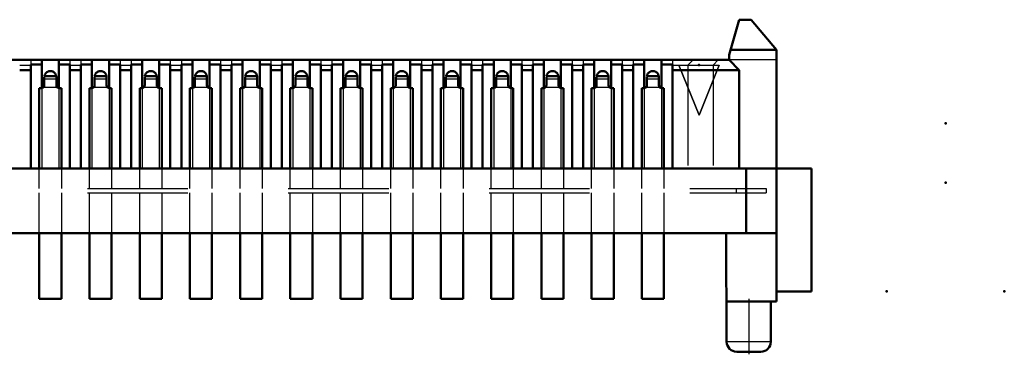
# Model space of a CAD drawing. Header units: inches. Extents: x -1.57 to 1.57, y -0.18 to 0.15.
# Tile 4 of 4: x 0.59 to 1.57, y -0.18 to 0.15. Entities that reach past the tile are written whole.
import ezdxf

# ---------------------------------------------------------------- set-up
doc = ezdxf.new("R2010")
doc.units = ezdxf.units.IN
doc.header["$MEASUREMENT"] = 0
doc.linetypes.add('Center', pattern=[1.5, 0.45, -0.5, 0.05, -0.5])
doc.linetypes.add('Dashed', pattern=[2, 1, -1])
for name, color, linetype, lineweight in [('AM_0', 7, 'Continuous', 50), ('AM_4', 3, 'Continuous', 25), ('AM_7', 7, 'Center', 25), ('AM_9', 6, 'Dashed', 25), ('ConnectionPoints', 7, 'Continuous', 50)]:
    doc.layers.add(name, color=color, linetype=linetype, lineweight=lineweight)

# ---------------------------------------------------------------- blocks, each defined once
blk = doc.blocks.new('1_SEAM_Triangle_0_in_SEAM_50_03_5_S_10_2_A_K_TR_0')
at = {"layer": 'AM_9', "ltscale": 0.00012839}
for p, q in [((1.271, 0.053), (1.251, 0.103)), ((1.291, 0.103), (1.271, 0.053)), ((1.285, 0.103), (1.291, 0.103))]:
    blk.add_line(p, q, dxfattribs=at)
blk = doc.blocks.new('3_SEAM_50_03_5_L_10_1_A_K_TR_conn_0_in_SEAM_50_03_5_S_10_2_A_K_TR_0')
at = {"layer": 'AM_0', "ltscale": 0.005948}
for p, q in [((0.619, 0.083), (0.619, 0.091)), ((0.63092, 0.092), (0.61908, 0.092)), ((0.631, 0.091), (0.63092, 0.092)), ((0.631, 0.091), (0.631, 0.083)), ((0.669, 0.083), (0.669, 0.091)), ((0.68092, 0.092), (0.66908, 0.092)), ((0.681, 0.091), (0.68092, 0.092)), ((0.681, 0.091), (0.681, 0.083)), ((0.719, 0.083), (0.719, 0.091)), ((0.73092, 0.092), (0.71908, 0.092)), ((0.731, 0.091), (0.73092, 0.092)), ((0.731, 0.091), (0.731, 0.083)), ((0.769, 0.083), (0.769, 0.091)), ((0.78092, 0.092), (0.76908, 0.092)), ((0.781, 0.091), (0.78092, 0.092)), ((0.781, 0.091), (0.781, 0.083)), ((0.819, 0.083), (0.819, 0.091)), ((0.83092, 0.092), (0.81908, 0.092)), ((0.831, 0.091), (0.83092, 0.092)), ((0.831, 0.091), (0.831, 0.083)), ((0.869, 0.083), (0.869, 0.091)), ((0.88092, 0.092), (0.86908, 0.092)), ((0.881, 0.091), (0.88092, 0.092)), ((0.881, 0.091), (0.881, 0.083)), ((0.919, 0.083), (0.919, 0.091)), ((0.93092, 0.092), (0.91908, 0.092)), ((0.931, 0.091), (0.93092, 0.092)), ((0.931, 0.091), (0.931, 0.083)), ((0.969, 0.083), (0.969, 0.091)), ((0.98092, 0.092), (0.96908, 0.092)), ((0.981, 0.091), (0.98092, 0.092)), ((0.981, 0.091), (0.981, 0.083)), ((1.019, 0.083), (1.019, 0.091)), ((1.03092, 0.092), (1.01908, 0.092)), ((1.031, 0.091), (1.03092, 0.092)), ((1.031, 0.091), (1.031, 0.083)), ((1.069, 0.083), (1.069, 0.091)), ((1.08092, 0.092), (1.06908, 0.092)), ((1.081, 0.091), (1.08092, 0.092)), ((1.081, 0.091), (1.081, 0.083)), ((1.119, 0.083), (1.119, 0.091)), ((1.13092, 0.092), (1.11908, 0.092)), ((1.131, 0.091), (1.13092, 0.092)), ((1.131, 0.091), (1.131, 0.083)), ((1.169, 0.083), (1.169, 0.091)), ((1.18092, 0.092), (1.16908, 0.092)), ((1.181, 0.091), (1.18092, 0.092)), ((1.181, 0.091), (1.181, 0.083)), ((1.219, 0.083), (1.219, 0.091)), ((1.23092, 0.092), (1.21908, 0.092)), ((1.231, 0.091), (1.23092, 0.092)), ((1.231, 0.091), (1.231, 0.083)), ((0.614, 0.08), (0.616, 0.08)), ((0.614, 0), (0.614, 0.08)), ((0.634, 0.08), (0.636, 0.08)), ((0.636, 0.08), (0.636, 0)), ((0.664, 0.08), (0.666, 0.08)), ((0.664, 0), (0.664, 0.08)), ((0.684, 0.08), (0.686, 0.08)), ((0.686, 0.08), (0.686, 0)), ((0.714, 0), (0.714, 0.08)), ((0.714, 0.08), (0.716, 0.08)), ((0.734, 0.08), (0.736, 0.08)), ((0.736, 0.08), (0.736, 0)), ((0.764, 0), (0.764, 0.08)), ((0.764, 0.08), (0.766, 0.08)), ((0.784, 0.08), (0.786, 0.08)), ((0.786, 0.08), (0.786, 0)), ((0.814, 0.08), (0.816, 0.08)), ((0.814, 0), (0.814, 0.08)), ((0.834, 0.08), (0.836, 0.08)), ((0.836, 0.08), (0.836, 0)), ((0.864, 0), (0.864, 0.08)), ((0.864, 0.08), (0.866, 0.08)), ((0.884, 0.08), (0.886, 0.08)), ((0.886, 0.08), (0.886, 0)), ((0.914, 0.08), (0.916, 0.08)), ((0.914, 0), (0.914, 0.08)), ((0.934, 0.08), (0.936, 0.08)), ((0.936, 0.08), (0.936, 0)), ((0.964, 0), (0.964, 0.08)), ((0.964, 0.08), (0.966, 0.08)), ((0.984, 0.08), (0.986, 0.08)), ((0.986, 0.08), (0.986, 0)), ((1.014, 0), (1.014, 0.08)), ((1.014, 0.08), (1.016, 0.08)), ((1.034, 0.08), (1.036, 0.08)), ((1.036, 0.08), (1.036, 0)), ((1.064, 0), (1.064, 0.08)), ((1.064, 0.08), (1.066, 0.08)), ((1.084, 0.08), (1.086, 0.08)), ((1.086, 0.08), (1.086, 0)), ((1.114, 0.08), (1.116, 0.08)), ((1.114, 0), (1.114, 0.08)), ((1.134, 0.08), (1.136, 0.08)), ((1.136, 0.08), (1.136, 0)), ((1.164, 0), (1.164, 0.08)), ((1.164, 0.08), (1.166, 0.08)), ((1.184, 0.08), (1.186, 0.08)), ((1.186, 0.08), (1.186, 0)), ((1.214, 0), (1.214, 0.08)), ((1.214, 0.08), (1.216, 0.08)), ((1.234, 0.08), (1.236, 0.08)), ((1.236, 0.08), (1.236, 0)), ((0.614, -0.1295), (0.614, -0.064)), ((0.636, -0.064), (0.636, -0.1295)), ((0.664, -0.1295), (0.664, -0.064)), ((0.686, -0.064), (0.686, -0.1295)), ((0.714, -0.1295), (0.714, -0.064)), ((0.736, -0.064), (0.736, -0.1295)), ((0.764, -0.1295), (0.764, -0.064)), ((0.786, -0.064), (0.786, -0.1295)), ((0.814, -0.1295), (0.814, -0.064)), ((0.836, -0.064), (0.836, -0.1295)), ((0.864, -0.1295), (0.864, -0.064)), ((0.886, -0.064), (0.886, -0.1295)), ((0.914, -0.1295), (0.914, -0.064)), ((0.936, -0.064), (0.936, -0.1295)), ((0.964, -0.1295), (0.964, -0.064)), ((0.986, -0.064), (0.986, -0.1295)), ((1.014, -0.1295), (1.014, -0.064)), ((1.036, -0.064), (1.036, -0.1295)), ((1.064, -0.1295), (1.064, -0.064)), ((1.086, -0.064), (1.086, -0.1295)), ((1.114, -0.1295), (1.114, -0.064)), ((1.136, -0.064), (1.136, -0.1295)), ((1.164, -0.1295), (1.164, -0.064)), ((1.186, -0.064), (1.186, -0.1295)), ((1.214, -0.1295), (1.214, -0.064)), ((1.236, -0.064), (1.236, -0.1295)), ((0.636, -0.1295), (0.614, -0.1295)), ((0.686, -0.1295), (0.664, -0.1295)), ((0.736, -0.1295), (0.714, -0.1295)), ((0.786, -0.1295), (0.764, -0.1295)), ((0.836, -0.1295), (0.814, -0.1295)), ((0.886, -0.1295), (0.864, -0.1295)), ((0.936, -0.1295), (0.914, -0.1295)), ((0.986, -0.1295), (0.964, -0.1295)), ((1.036, -0.1295), (1.014, -0.1295)), ((1.086, -0.1295), (1.064, -0.1295)), ((1.136, -0.1295), (1.114, -0.1295)), ((1.186, -0.1295), (1.164, -0.1295)), ((1.236, -0.1295), (1.214, -0.1295))]:
    blk.add_line(p, q, dxfattribs=at)
for points in [[(0.63092, 0.092), (0.63081, 0.09251), (0.63065, 0.09301), (0.63046, 0.0935), (0.63022, 0.09396), (0.62994, 0.09441), (0.62962, 0.09482), (0.62927, 0.09521), (0.62889, 0.09557), (0.62848, 0.09589), (0.62804, 0.09617), (0.62757, 0.09642), (0.62709, 0.09662), (0.62659, 0.09678), (0.62608, 0.0969), (0.62557, 0.09697), (0.62504, 0.097), (0.62452, 0.09698), (0.624, 0.09692), (0.62349, 0.09681), (0.62299, 0.09665), (0.6225, 0.09646), (0.62204, 0.09622), (0.62159, 0.09594), (0.62118, 0.09562), (0.62079, 0.09527), (0.62043, 0.09489), (0.62011, 0.09448), (0.61983, 0.09404), (0.61958, 0.09357), (0.61938, 0.09309), (0.61922, 0.09259), (0.6191, 0.09208), (0.61908, 0.092)], [(0.68092, 0.092), (0.68081, 0.09251), (0.68065, 0.09301), (0.68046, 0.0935), (0.68022, 0.09396), (0.67994, 0.09441), (0.67962, 0.09482), (0.67927, 0.09521), (0.67889, 0.09557), (0.67848, 0.09589), (0.67804, 0.09617), (0.67757, 0.09642), (0.67709, 0.09662), (0.67659, 0.09678), (0.67608, 0.0969), (0.67557, 0.09697), (0.67504, 0.097), (0.67452, 0.09698), (0.674, 0.09692), (0.67349, 0.09681), (0.67299, 0.09665), (0.6725, 0.09646), (0.67204, 0.09622), (0.67159, 0.09594), (0.67118, 0.09562), (0.67079, 0.09527), (0.67043, 0.09489), (0.67011, 0.09448), (0.66983, 0.09404), (0.66958, 0.09357), (0.66938, 0.09309), (0.66922, 0.09259), (0.6691, 0.09208), (0.66908, 0.092)], [(0.73092, 0.092), (0.73081, 0.09251), (0.73065, 0.09301), (0.73046, 0.0935), (0.73022, 0.09396), (0.72994, 0.09441), (0.72962, 0.09482), (0.72927, 0.09521), (0.72889, 0.09557), (0.72848, 0.09589), (0.72804, 0.09617), (0.72757, 0.09642), (0.72709, 0.09662), (0.72659, 0.09678), (0.72608, 0.0969), (0.72557, 0.09697), (0.72504, 0.097), (0.72452, 0.09698), (0.724, 0.09692), (0.72349, 0.09681), (0.72299, 0.09665), (0.7225, 0.09646), (0.72204, 0.09622), (0.72159, 0.09594), (0.72118, 0.09562), (0.72079, 0.09527), (0.72043, 0.09489), (0.72011, 0.09448), (0.71983, 0.09404), (0.71958, 0.09357), (0.71938, 0.09309), (0.71922, 0.09259), (0.7191, 0.09208), (0.71908, 0.092)], [(0.78092, 0.092), (0.78081, 0.09251), (0.78065, 0.09301), (0.78046, 0.0935), (0.78022, 0.09396), (0.77994, 0.09441), (0.77962, 0.09482), (0.77927, 0.09521), (0.77889, 0.09557), (0.77848, 0.09589), (0.77804, 0.09617), (0.77757, 0.09642), (0.77709, 0.09662), (0.77659, 0.09678), (0.77608, 0.0969), (0.77557, 0.09697), (0.77504, 0.097), (0.77452, 0.09698), (0.774, 0.09692), (0.77349, 0.09681), (0.77299, 0.09665), (0.7725, 0.09646), (0.77204, 0.09622), (0.77159, 0.09594), (0.77118, 0.09562), (0.77079, 0.09527), (0.77043, 0.09489), (0.77011, 0.09448), (0.76983, 0.09404), (0.76958, 0.09357), (0.76938, 0.09309), (0.76922, 0.09259), (0.7691, 0.09208), (0.76908, 0.092)], [(0.83092, 0.092), (0.83081, 0.09251), (0.83065, 0.09301), (0.83046, 0.0935), (0.83022, 0.09396), (0.82994, 0.09441), (0.82962, 0.09482), (0.82927, 0.09521), (0.82889, 0.09557), (0.82848, 0.09589), (0.82804, 0.09617), (0.82757, 0.09642), (0.82709, 0.09662), (0.82659, 0.09678), (0.82608, 0.0969), (0.82557, 0.09697), (0.82504, 0.097), (0.82452, 0.09698), (0.824, 0.09692), (0.82349, 0.09681), (0.82299, 0.09665), (0.8225, 0.09646), (0.82204, 0.09622), (0.82159, 0.09594), (0.82118, 0.09562), (0.82079, 0.09527), (0.82043, 0.09489), (0.82011, 0.09448), (0.81983, 0.09404), (0.81958, 0.09357), (0.81938, 0.09309), (0.81922, 0.09259), (0.8191, 0.09208), (0.81908, 0.092)], [(0.88092, 0.092), (0.88081, 0.09251), (0.88065, 0.09301), (0.88046, 0.0935), (0.88022, 0.09396), (0.87994, 0.09441), (0.87962, 0.09482), (0.87927, 0.09521), (0.87889, 0.09557), (0.87848, 0.09589), (0.87804, 0.09617), (0.87757, 0.09642), (0.87709, 0.09662), (0.87659, 0.09678), (0.87608, 0.0969), (0.87557, 0.09697), (0.87504, 0.097), (0.87452, 0.09698), (0.874, 0.09692), (0.87349, 0.09681), (0.87299, 0.09665), (0.8725, 0.09646), (0.87204, 0.09622), (0.87159, 0.09594), (0.87118, 0.09562), (0.87079, 0.09527), (0.87043, 0.09489), (0.87011, 0.09448), (0.86983, 0.09404), (0.86958, 0.09357), (0.86938, 0.09309), (0.86922, 0.09259), (0.8691, 0.09208), (0.86908, 0.092)], [(0.93092, 0.092), (0.93081, 0.09251), (0.93065, 0.09301), (0.93046, 0.0935), (0.93022, 0.09396), (0.92994, 0.09441), (0.92962, 0.09482), (0.92927, 0.09521), (0.92889, 0.09557), (0.92848, 0.09589), (0.92804, 0.09617), (0.92757, 0.09642), (0.92709, 0.09662), (0.92659, 0.09678), (0.92608, 0.0969), (0.92557, 0.09697), (0.92504, 0.097), (0.92452, 0.09698), (0.924, 0.09692), (0.92349, 0.09681), (0.92299, 0.09665), (0.9225, 0.09646), (0.92204, 0.09622), (0.92159, 0.09594), (0.92118, 0.09562), (0.92079, 0.09527), (0.92043, 0.09489), (0.92011, 0.09448), (0.91983, 0.09404), (0.91958, 0.09357), (0.91938, 0.09309), (0.91922, 0.09259), (0.9191, 0.09208), (0.91908, 0.092)], [(0.98092, 0.092), (0.98081, 0.09251), (0.98065, 0.09301), (0.98046, 0.0935), (0.98022, 0.09396), (0.97994, 0.09441), (0.97962, 0.09482), (0.97927, 0.09521), (0.97889, 0.09557), (0.97848, 0.09589), (0.97804, 0.09617), (0.97757, 0.09642), (0.97709, 0.09662), (0.97659, 0.09678), (0.97608, 0.0969), (0.97557, 0.09697), (0.97504, 0.097), (0.97452, 0.09698), (0.974, 0.09692), (0.97349, 0.09681), (0.97299, 0.09665), (0.9725, 0.09646), (0.97204, 0.09622), (0.97159, 0.09594), (0.97118, 0.09562), (0.97079, 0.09527), (0.97043, 0.09489), (0.97011, 0.09448), (0.96983, 0.09404), (0.96958, 0.09357), (0.96938, 0.09309), (0.96922, 0.09259), (0.9691, 0.09208), (0.96908, 0.092)], [(1.03092, 0.092), (1.03081, 0.09251), (1.03065, 0.09301), (1.03046, 0.0935), (1.03022, 0.09396), (1.02994, 0.09441), (1.02962, 0.09482), (1.02927, 0.09521), (1.02889, 0.09557), (1.02848, 0.09589), (1.02804, 0.09617), (1.02757, 0.09642), (1.02709, 0.09662), (1.02659, 0.09678), (1.02608, 0.0969), (1.02557, 0.09697), (1.02504, 0.097), (1.02452, 0.09698), (1.024, 0.09692), (1.02349, 0.09681), (1.02299, 0.09665), (1.0225, 0.09646), (1.02204, 0.09622), (1.02159, 0.09594), (1.02118, 0.09562), (1.02079, 0.09527), (1.02043, 0.09489), (1.02011, 0.09448), (1.01983, 0.09404), (1.01958, 0.09357), (1.01938, 0.09309), (1.01922, 0.09259), (1.0191, 0.09208), (1.01908, 0.092)], [(1.08092, 0.092), (1.08081, 0.09251), (1.08065, 0.09301), (1.08046, 0.0935), (1.08022, 0.09396), (1.07994, 0.09441), (1.07962, 0.09482), (1.07927, 0.09521), (1.07889, 0.09557), (1.07848, 0.09589), (1.07804, 0.09617), (1.07757, 0.09642), (1.07709, 0.09662), (1.07659, 0.09678), (1.07608, 0.0969), (1.07557, 0.09697), (1.07504, 0.097), (1.07452, 0.09698), (1.074, 0.09692), (1.07349, 0.09681), (1.07299, 0.09665), (1.0725, 0.09646), (1.07204, 0.09622), (1.07159, 0.09594), (1.07118, 0.09562), (1.07079, 0.09527), (1.07043, 0.09489), (1.07011, 0.09448), (1.06983, 0.09404), (1.06958, 0.09357), (1.06938, 0.09309), (1.06922, 0.09259), (1.0691, 0.09208), (1.06908, 0.092)], [(1.13092, 0.092), (1.13081, 0.09251), (1.13065, 0.09301), (1.13046, 0.0935), (1.13022, 0.09396), (1.12994, 0.09441), (1.12962, 0.09482), (1.12927, 0.09521), (1.12889, 0.09557), (1.12848, 0.09589), (1.12804, 0.09617), (1.12757, 0.09642), (1.12709, 0.09662), (1.12659, 0.09678), (1.12608, 0.0969), (1.12557, 0.09697), (1.12504, 0.097), (1.12452, 0.09698), (1.124, 0.09692), (1.12349, 0.09681), (1.12299, 0.09665), (1.1225, 0.09646), (1.12204, 0.09622), (1.12159, 0.09594), (1.12118, 0.09562), (1.12079, 0.09527), (1.12043, 0.09489), (1.12011, 0.09448), (1.11983, 0.09404), (1.11958, 0.09357), (1.11938, 0.09309), (1.11922, 0.09259), (1.1191, 0.09208), (1.11908, 0.092)], [(1.18092, 0.092), (1.18081, 0.09251), (1.18065, 0.09301), (1.18046, 0.0935), (1.18022, 0.09396), (1.17994, 0.09441), (1.17962, 0.09482), (1.17927, 0.09521), (1.17889, 0.09557), (1.17848, 0.09589), (1.17804, 0.09617), (1.17757, 0.09642), (1.17709, 0.09662), (1.17659, 0.09678), (1.17608, 0.0969), (1.17557, 0.09697), (1.17504, 0.097), (1.17452, 0.09698), (1.174, 0.09692), (1.17349, 0.09681), (1.17299, 0.09665), (1.1725, 0.09646), (1.17204, 0.09622), (1.17159, 0.09594), (1.17118, 0.09562), (1.17079, 0.09527), (1.17043, 0.09489), (1.17011, 0.09448), (1.16983, 0.09404), (1.16958, 0.09357), (1.16938, 0.09309), (1.16922, 0.09259), (1.1691, 0.09208), (1.16908, 0.092)], [(1.23092, 0.092), (1.23081, 0.09251), (1.23065, 0.09301), (1.23046, 0.0935), (1.23022, 0.09396), (1.22994, 0.09441), (1.22962, 0.09482), (1.22927, 0.09521), (1.22889, 0.09557), (1.22848, 0.09589), (1.22804, 0.09617), (1.22757, 0.09642), (1.22709, 0.09662), (1.22659, 0.09678), (1.22608, 0.0969), (1.22557, 0.09697), (1.22504, 0.097), (1.22452, 0.09698), (1.224, 0.09692), (1.22349, 0.09681), (1.22299, 0.09665), (1.2225, 0.09646), (1.22204, 0.09622), (1.22159, 0.09594), (1.22118, 0.09562), (1.22079, 0.09527), (1.22043, 0.09489), (1.22011, 0.09448), (1.21983, 0.09404), (1.21958, 0.09357), (1.21938, 0.09309), (1.21922, 0.09259), (1.2191, 0.09208), (1.21908, 0.092)], [(0.61789, 0.08067), (0.61855, 0.08142), (0.61893, 0.08235), (0.619, 0.083)], [(0.631, 0.083), (0.63117, 0.08202), (0.63165, 0.08114), (0.63211, 0.08067)], [(0.66789, 0.08067), (0.66855, 0.08142), (0.66893, 0.08235), (0.669, 0.083)], [(0.681, 0.083), (0.68117, 0.08202), (0.68165, 0.08114), (0.68211, 0.08067)], [(0.71789, 0.08067), (0.71855, 0.08142), (0.71893, 0.08235), (0.719, 0.083)], [(0.731, 0.083), (0.73117, 0.08202), (0.73165, 0.08114), (0.73211, 0.08067)], [(0.76789, 0.08067), (0.76855, 0.08142), (0.76893, 0.08235), (0.769, 0.083)], [(0.781, 0.083), (0.78117, 0.08202), (0.78165, 0.08114), (0.78211, 0.08067)], [(0.81789, 0.08067), (0.81855, 0.08142), (0.81893, 0.08235), (0.819, 0.083)], [(0.831, 0.083), (0.83117, 0.08202), (0.83165, 0.08114), (0.83211, 0.08067)], [(0.86789, 0.08067), (0.86855, 0.08142), (0.86893, 0.08235), (0.869, 0.083)], [(0.881, 0.083), (0.88117, 0.08202), (0.88165, 0.08114), (0.88211, 0.08067)], [(0.91789, 0.08067), (0.91855, 0.08142), (0.91893, 0.08235), (0.919, 0.083)], [(0.931, 0.083), (0.93117, 0.08202), (0.93165, 0.08114), (0.93211, 0.08067)], [(0.96789, 0.08067), (0.96855, 0.08142), (0.96893, 0.08235), (0.969, 0.083)], [(0.981, 0.083), (0.98117, 0.08202), (0.98165, 0.08114), (0.98211, 0.08067)], [(1.01789, 0.08067), (1.01855, 0.08142), (1.01893, 0.08235), (1.019, 0.083)], [(1.031, 0.083), (1.03117, 0.08202), (1.03165, 0.08114), (1.03211, 0.08067)], [(1.06789, 0.08067), (1.06855, 0.08142), (1.06893, 0.08235), (1.069, 0.083)], [(1.081, 0.083), (1.08117, 0.08202), (1.08165, 0.08114), (1.08211, 0.08067)], [(1.11789, 0.08067), (1.11855, 0.08142), (1.11893, 0.08235), (1.119, 0.083)], [(1.131, 0.083), (1.13117, 0.08202), (1.13165, 0.08114), (1.13211, 0.08067)], [(1.16789, 0.08067), (1.16855, 0.08142), (1.16893, 0.08235), (1.169, 0.083)], [(1.181, 0.083), (1.18117, 0.08202), (1.18165, 0.08114), (1.18211, 0.08067)], [(1.21789, 0.08067), (1.21855, 0.08142), (1.21893, 0.08235), (1.219, 0.083)], [(1.231, 0.083), (1.23117, 0.08202), (1.23165, 0.08114), (1.23211, 0.08067)]]:
    blk.add_lwpolyline(points, dxfattribs=at)
for centre, start, end in [((0.616, 0.083), 270, 309.06893), ((0.634, 0.083), 230.93107, 270), ((0.666, 0.083), 270, 309.06893), ((0.684, 0.083), 230.93107, 270), ((0.716, 0.083), 270, 309.06893), ((0.734, 0.083), 230.93107, 270), ((0.766, 0.083), 270, 309.06893), ((0.784, 0.083), 230.93107, 270), ((0.816, 0.083), 270, 309.06893), ((0.834, 0.083), 230.93107, 270), ((0.866, 0.083), 270, 309.06893), ((0.884, 0.083), 230.93107, 270), ((0.916, 0.083), 270, 309.06893), ((0.934, 0.083), 230.93107, 270), ((0.966, 0.083), 270, 309.06893), ((0.984, 0.083), 230.93107, 270), ((1.016, 0.083), 270, 309.06893), ((1.034, 0.083), 230.93107, 270), ((1.066, 0.083), 270, 309.06893), ((1.084, 0.083), 230.93107, 270), ((1.116, 0.083), 270, 309.06893), ((1.134, 0.083), 230.93107, 270), ((1.166, 0.083), 270, 309.06893), ((1.184, 0.083), 230.93107, 270), ((1.216, 0.083), 270, 309.06893), ((1.234, 0.083), 230.93107, 270)]:
    blk.add_arc(centre, 0.003, start, end, dxfattribs=at)
at = {"layer": 'AM_4', "ltscale": 0.005948}
for p, q in [((0.63211, 0.08067), (0.61789, 0.08067)), ((0.68211, 0.08067), (0.66789, 0.08067)), ((0.73211, 0.08067), (0.71789, 0.08067)), ((0.78211, 0.08067), (0.76789, 0.08067)), ((0.83211, 0.08067), (0.81789, 0.08067)), ((0.88211, 0.08067), (0.86789, 0.08067)), ((0.93211, 0.08067), (0.91789, 0.08067)), ((0.98211, 0.08067), (0.96789, 0.08067)), ((1.03211, 0.08067), (1.01789, 0.08067)), ((1.08211, 0.08067), (1.06789, 0.08067)), ((1.13211, 0.08067), (1.11789, 0.08067)), ((1.18211, 0.08067), (1.16789, 0.08067)), ((1.23211, 0.08067), (1.21789, 0.08067))]:
    blk.add_line(p, q, dxfattribs=at)
at = {"layer": 'AM_9', "ltscale": 0.005948}
for p, q in [((0.631, 0.08903), (0.619, 0.08903)), ((0.681, 0.08903), (0.669, 0.08903)), ((0.731, 0.08903), (0.719, 0.08903)), ((0.781, 0.08903), (0.769, 0.08903)), ((0.831, 0.08903), (0.819, 0.08903)), ((0.881, 0.08903), (0.869, 0.08903)), ((0.931, 0.08903), (0.919, 0.08903)), ((0.981, 0.08903), (0.969, 0.08903)), ((1.031, 0.08903), (1.019, 0.08903)), ((1.081, 0.08903), (1.069, 0.08903)), ((1.131, 0.08903), (1.119, 0.08903)), ((1.181, 0.08903), (1.169, 0.08903)), ((1.231, 0.08903), (1.219, 0.08903)), ((0.63228, 0.08054), (0.61772, 0.08054)), ((0.68228, 0.08054), (0.66772, 0.08054)), ((0.73228, 0.08054), (0.71772, 0.08054)), ((0.78228, 0.08054), (0.76772, 0.08054)), ((0.83228, 0.08054), (0.81772, 0.08054)), ((0.88228, 0.08054), (0.86772, 0.08054)), ((0.93228, 0.08054), (0.91772, 0.08054)), ((0.98228, 0.08054), (0.96772, 0.08054)), ((1.03228, 0.08054), (1.01772, 0.08054)), ((1.08228, 0.08054), (1.06772, 0.08054)), ((1.13228, 0.08054), (1.11772, 0.08054)), ((1.18228, 0.08054), (1.16772, 0.08054)), ((1.23228, 0.08054), (1.21772, 0.08054)), ((0.614, -0.0198), (0.614, 0)), ((0.636, 0), (0.636, -0.0198)), ((0.664, -0.0198), (0.664, 0)), ((0.686, 0), (0.686, -0.0198)), ((0.714, -0.0198), (0.714, 0)), ((0.736, 0), (0.736, -0.0198)), ((0.764, -0.0198), (0.764, 0)), ((0.786, 0), (0.786, -0.0198)), ((0.814, -0.0198), (0.814, 0)), ((0.836, 0), (0.836, -0.0198)), ((0.864, -0.0198), (0.864, 0)), ((0.886, 0), (0.886, -0.0198)), ((0.914, -0.0198), (0.914, 0)), ((0.936, 0), (0.936, -0.0198)), ((0.964, -0.0198), (0.964, 0)), ((0.986, 0), (0.986, -0.0198)), ((1.014, -0.0198), (1.014, 0)), ((1.036, 0), (1.036, -0.0198)), ((1.064, -0.0198), (1.064, 0)), ((1.086, 0), (1.086, -0.0198)), ((1.114, -0.0198), (1.114, 0)), ((1.136, 0), (1.136, -0.0198)), ((1.164, -0.0198), (1.164, 0)), ((1.186, 0), (1.186, -0.0198)), ((1.214, -0.0198), (1.214, 0)), ((1.236, 0), (1.236, -0.0198)), ((-1.338, -0.0198), (1.338, -0.0198)), ((-1.338, -0.0242), (1.338, -0.0242)), ((0.614, -0.064), (0.614, -0.0242)), ((0.636, -0.0242), (0.636, -0.064)), ((0.664, -0.064), (0.664, -0.0242)), ((0.686, -0.0242), (0.686, -0.064)), ((0.714, -0.064), (0.714, -0.0242)), ((0.736, -0.0242), (0.736, -0.064)), ((0.764, -0.064), (0.764, -0.0242)), ((0.786, -0.0242), (0.786, -0.064)), ((0.814, -0.064), (0.814, -0.0242)), ((0.836, -0.0242), (0.836, -0.064)), ((0.864, -0.064), (0.864, -0.0242)), ((0.886, -0.0242), (0.886, -0.064)), ((0.914, -0.064), (0.914, -0.0242)), ((0.936, -0.0242), (0.936, -0.064)), ((0.964, -0.064), (0.964, -0.0242)), ((0.986, -0.0242), (0.986, -0.064)), ((1.014, -0.064), (1.014, -0.0242)), ((1.036, -0.0242), (1.036, -0.064)), ((1.064, -0.064), (1.064, -0.0242)), ((1.086, -0.0242), (1.086, -0.064)), ((1.114, -0.064), (1.114, -0.0242)), ((1.136, -0.0242), (1.136, -0.064)), ((1.164, -0.064), (1.164, -0.0242)), ((1.186, -0.0242), (1.186, -0.064)), ((1.214, -0.064), (1.214, -0.0242)), ((1.236, -0.0242), (1.236, -0.064)), ((1.308, -0.0198), (1.308, -0.0242)), ((1.338, -0.0198), (1.338, -0.0242))]:
    blk.add_line(p, q, dxfattribs=at)
for points in [[(0.61908, 0.092), (0.61902, 0.09148), (0.619, 0.091)], [(0.631, 0.091), (0.63098, 0.09152), (0.63092, 0.092)], [(0.66908, 0.092), (0.66902, 0.09148), (0.669, 0.091)], [(0.681, 0.091), (0.68098, 0.09152), (0.68092, 0.092)], [(0.71908, 0.092), (0.71902, 0.09148), (0.719, 0.091)], [(0.731, 0.091), (0.73098, 0.09152), (0.73092, 0.092)], [(0.76908, 0.092), (0.76902, 0.09148), (0.769, 0.091)], [(0.781, 0.091), (0.78098, 0.09152), (0.78092, 0.092)], [(0.81908, 0.092), (0.81902, 0.09148), (0.819, 0.091)], [(0.831, 0.091), (0.83098, 0.09152), (0.83092, 0.092)], [(0.86908, 0.092), (0.86902, 0.09148), (0.869, 0.091)], [(0.881, 0.091), (0.88098, 0.09152), (0.88092, 0.092)], [(0.91908, 0.092), (0.91902, 0.09148), (0.919, 0.091)], [(0.931, 0.091), (0.93098, 0.09152), (0.93092, 0.092)], [(0.96908, 0.092), (0.96902, 0.09148), (0.969, 0.091)], [(0.981, 0.091), (0.98098, 0.09152), (0.98092, 0.092)], [(1.01908, 0.092), (1.01902, 0.09148), (1.019, 0.091)], [(1.031, 0.091), (1.03098, 0.09152), (1.03092, 0.092)], [(1.06908, 0.092), (1.06902, 0.09148), (1.069, 0.091)], [(1.081, 0.091), (1.08098, 0.09152), (1.08092, 0.092)], [(1.11908, 0.092), (1.11902, 0.09148), (1.119, 0.091)], [(1.131, 0.091), (1.13098, 0.09152), (1.13092, 0.092)], [(1.16908, 0.092), (1.16902, 0.09148), (1.169, 0.091)], [(1.181, 0.091), (1.18098, 0.09152), (1.18092, 0.092)], [(1.21908, 0.092), (1.21902, 0.09148), (1.219, 0.091)], [(1.231, 0.091), (1.23098, 0.09152), (1.23092, 0.092)]]:
    blk.add_lwpolyline(points, dxfattribs=at)
blk = doc.blocks.new('4_SEAM_50_03_5_L_10_1_A_K_TR_body_0_in_SEAM_50_03_5_S_10_2_A_K_TR_0')
at = {"layer": 'AM_0', "ltscale": 0.006108}
for p, q in [((1.311, 0.148), (1.301, 0.113)), ((1.323, 0.148), (1.311, 0.148)), ((1.348, 0.118), (1.323, 0.148)), ((1.348, 0.118), (1.30243, 0.118)), ((1.348, -0.132), (1.348, 0.118)), ((-1.301, 0.108), (1.301, 0.108)), ((0.6165, 0.108), (0.6165, 0.08004)), ((0.6335, 0.108), (0.6335, 0.08004)), ((0.6665, 0.108), (0.6665, 0.08004)), ((0.6835, 0.108), (0.6835, 0.08004)), ((0.7165, 0.108), (0.7165, 0.08004)), ((0.7335, 0.108), (0.7335, 0.08004)), ((0.7665, 0.108), (0.7665, 0.08004)), ((0.7835, 0.108), (0.7835, 0.08004)), ((0.8165, 0.108), (0.8165, 0.08004)), ((0.8335, 0.108), (0.8335, 0.08004)), ((0.8665, 0.108), (0.8665, 0.08004)), ((0.8835, 0.108), (0.8835, 0.08004)), ((0.9165, 0.108), (0.9165, 0.08004)), ((0.9335, 0.108), (0.9335, 0.08004)), ((0.9665, 0.108), (0.9665, 0.08004)), ((0.9835, 0.108), (0.9835, 0.08004)), ((1.0165, 0.108), (1.0165, 0.08004)), ((1.0335, 0.108), (1.0335, 0.08004)), ((1.0665, 0.108), (1.0665, 0.08004)), ((1.0835, 0.108), (1.0835, 0.08004)), ((1.1165, 0.108), (1.1165, 0.08004)), ((1.1335, 0.108), (1.1335, 0.08004)), ((1.1665, 0.108), (1.1665, 0.08004)), ((1.1835, 0.108), (1.1835, 0.08004)), ((1.2165, 0.108), (1.2165, 0.08004)), ((1.2335, 0.108), (1.2335, 0.08004)), ((1.301, 0.113), (1.301, 0.108)), ((1.301, 0.108), (1.311, 0.098)), ((0.6055, 0), (0.6055, 0.10355)), ((0.6055, 0.10355), (0.6165, 0.10355)), ((0.6335, 0.10355), (0.6445, 0.10355)), ((0.6445, 0.10355), (0.6445, 0)), ((0.6555, 0), (0.6555, 0.10355)), ((0.6555, 0.10355), (0.6665, 0.10355)), ((0.6835, 0.10355), (0.6945, 0.10355)), ((0.6945, 0.10355), (0.6945, 0)), ((0.7055, 0), (0.7055, 0.10355)), ((0.7055, 0.10355), (0.7165, 0.10355)), ((0.7335, 0.10355), (0.7445, 0.10355)), ((0.7445, 0.10355), (0.7445, 0)), ((0.7555, 0), (0.7555, 0.10355)), ((0.7555, 0.10355), (0.7665, 0.10355)), ((0.7835, 0.10355), (0.7945, 0.10355)), ((0.7945, 0.10355), (0.7945, 0)), ((0.8055, 0), (0.8055, 0.10355)), ((0.8055, 0.10355), (0.8165, 0.10355)), ((0.8335, 0.10355), (0.8445, 0.10355)), ((0.8445, 0.10355), (0.8445, 0)), ((0.8555, 0), (0.8555, 0.10355)), ((0.8555, 0.10355), (0.8665, 0.10355)), ((0.8835, 0.10355), (0.8945, 0.10355)), ((0.8945, 0.10355), (0.8945, 0)), ((0.9055, 0), (0.9055, 0.10355)), ((0.9055, 0.10355), (0.9165, 0.10355)), ((0.9335, 0.10355), (0.9445, 0.10355)), ((0.9445, 0.10355), (0.9445, 0)), ((0.9555, 0.10355), (0.9665, 0.10355)), ((0.9555, 0), (0.9555, 0.10355)), ((0.9835, 0.10355), (0.9945, 0.10355)), ((0.9945, 0.10355), (0.9945, 0)), ((1.0055, 0), (1.0055, 0.10355)), ((1.0055, 0.10355), (1.0165, 0.10355)), ((1.0335, 0.10355), (1.0445, 0.10355)), ((1.0445, 0.10355), (1.0445, 0)), ((1.0555, 0), (1.0555, 0.10355)), ((1.0555, 0.10355), (1.0665, 0.10355)), ((1.0835, 0.10355), (1.0945, 0.10355)), ((1.0945, 0.10355), (1.0945, 0)), ((1.1055, 0), (1.1055, 0.10355)), ((1.1055, 0.10355), (1.1165, 0.10355)), ((1.1335, 0.10355), (1.1445, 0.10355)), ((1.1445, 0.10355), (1.1445, 0)), ((1.1555, 0), (1.1555, 0.10355)), ((1.1555, 0.10355), (1.1665, 0.10355)), ((1.1835, 0.10355), (1.1945, 0.10355)), ((1.1945, 0.10355), (1.1945, 0)), ((1.2055, 0), (1.2055, 0.10355)), ((1.2055, 0.10355), (1.2165, 0.10355)), ((1.2335, 0.10355), (1.2445, 0.10355)), ((1.2445, 0.10355), (1.2445, 0)), ((0.5945, 0.098), (0.6055, 0.098)), ((0.6445, 0.098), (0.6555, 0.098)), ((0.6945, 0.098), (0.7055, 0.098)), ((0.7445, 0.098), (0.7555, 0.098)), ((0.7945, 0.098), (0.8055, 0.098)), ((0.8445, 0.098), (0.8555, 0.098)), ((0.8945, 0.098), (0.9055, 0.098)), ((0.9445, 0.098), (0.9555, 0.098)), ((0.9945, 0.098), (1.0055, 0.098)), ((1.0445, 0.098), (1.0555, 0.098)), ((1.0945, 0.098), (1.1055, 0.098)), ((1.1445, 0.098), (1.1555, 0.098)), ((1.1945, 0.098), (1.2055, 0.098)), ((1.2445, 0.098), (1.311, 0.098)), ((1.311, 0.098), (1.311, 0)), ((-1.348, 0), (1.383, 0)), ((1.318, -0.064), (1.318, 0)), ((1.383, -0.122), (1.383, 0)), ((-1.348, -0.064), (1.348, -0.064)), ((1.298, -0.064), (1.2985, -0.172)), ((1.348, -0.122), (1.383, -0.122)), ((1.298, -0.132), (1.348, -0.132)), ((1.3425, -0.172), (1.3425, -0.132)), ((1.3325, -0.182), (1.3085, -0.182))]:
    blk.add_line(p, q, dxfattribs=at)
for centre, start, end in [((1.3085, -0.172), 180, 270), ((1.3325, -0.172), 270, 0)]:
    blk.add_arc(centre, 0.01, start, end, dxfattribs=at)
at = {"layer": 'AM_4', "ltscale": 0.006108}
blk.add_line((1.3425, -0.172), (1.2985, -0.172), dxfattribs=at)
at = {"layer": 'AM_7', "ltscale": 0.006108}
blk.add_line((1.3205, -0.1295), (1.3205, -0.1845), dxfattribs=at)
at = {"layer": 'AM_9', "ltscale": 0.006108}
for p, q in [((0.6055, 0.108), (0.6055, 0.10355)), ((0.6445, 0.108), (0.6445, 0.10355)), ((0.6555, 0.108), (0.6555, 0.10355)), ((0.6945, 0.108), (0.6945, 0.10355)), ((0.7055, 0.108), (0.7055, 0.10355)), ((0.7445, 0.108), (0.7445, 0.10355)), ((0.7555, 0.108), (0.7555, 0.10355)), ((0.7945, 0.108), (0.7945, 0.10355)), ((0.8055, 0.108), (0.8055, 0.10355)), ((0.8445, 0.108), (0.8445, 0.10355)), ((0.8555, 0.108), (0.8555, 0.10355)), ((0.8945, 0.108), (0.8945, 0.10355)), ((0.9055, 0.108), (0.9055, 0.10355)), ((0.9445, 0.108), (0.9445, 0.10355)), ((0.9555, 0.108), (0.9555, 0.10355)), ((0.9945, 0.108), (0.9945, 0.10355)), ((1.0055, 0.108), (1.0055, 0.10355)), ((1.0445, 0.108), (1.0445, 0.10355)), ((1.0555, 0.108), (1.0555, 0.10355)), ((1.0945, 0.108), (1.0945, 0.10355)), ((1.1055, 0.108), (1.1055, 0.10355)), ((1.1445, 0.108), (1.1445, 0.10355)), ((1.1555, 0.108), (1.1555, 0.10355)), ((1.1945, 0.108), (1.1945, 0.10355)), ((1.2055, 0.108), (1.2055, 0.10355)), ((1.2445, 0.108), (1.2445, 0.10355)), ((1.26, 0.103), (1.265, 0.108)), ((1.285, 0.103), (1.29, 0.108)), ((1.348, 0.108), (1.301, 0.108)), ((0.5945, 0.103), (0.6055, 0.103)), ((0.6445, 0.103), (0.6555, 0.103)), ((0.6945, 0.103), (0.7055, 0.103)), ((0.7445, 0.103), (0.7555, 0.103)), ((0.7945, 0.103), (0.8055, 0.103)), ((0.8445, 0.103), (0.8555, 0.103)), ((0.8945, 0.103), (0.9055, 0.103)), ((0.9445, 0.103), (0.9555, 0.103)), ((0.9945, 0.103), (1.0055, 0.103)), ((1.0445, 0.103), (1.0555, 0.103)), ((1.0945, 0.103), (1.1055, 0.103)), ((1.1445, 0.103), (1.1555, 0.103)), ((1.1945, 0.103), (1.2055, 0.103)), ((1.2445, 0.103), (1.291, 0.103)), ((1.251, 0.103), (1.271, 0.053)), ((1.26, 0.103), (1.26, 0)), ((1.271, 0.053), (1.291, 0.103)), ((1.285, 0.103), (1.285, 0)), ((0.6165, 0.08004), (0.6165, 0)), ((0.6335, 0.08004), (0.6335, 0)), ((0.6665, 0.08004), (0.6665, 0)), ((0.6835, 0.08004), (0.6835, 0)), ((0.7165, 0.08004), (0.7165, 0)), ((0.7335, 0.08004), (0.7335, 0)), ((0.7665, 0.08004), (0.7665, 0)), ((0.7835, 0.08004), (0.7835, 0)), ((0.8165, 0.08004), (0.8165, 0)), ((0.8335, 0.08004), (0.8335, 0)), ((0.8665, 0.08004), (0.8665, 0)), ((0.8835, 0.08004), (0.8835, 0)), ((0.9165, 0.08004), (0.9165, 0)), ((0.9335, 0.08004), (0.9335, 0)), ((0.9665, 0.08004), (0.9665, 0)), ((0.9835, 0.08004), (0.9835, 0)), ((1.0165, 0.08004), (1.0165, 0)), ((1.0335, 0.08004), (1.0335, 0)), ((1.0665, 0.08004), (1.0665, 0)), ((1.0835, 0.08004), (1.0835, 0)), ((1.1165, 0.08004), (1.1165, 0)), ((1.1335, 0.08004), (1.1335, 0)), ((1.1665, 0.08004), (1.1665, 0)), ((1.1835, 0.08004), (1.1835, 0)), ((1.2165, 0.08004), (1.2165, 0)), ((1.2335, 0.08004), (1.2335, 0))]:
    blk.add_line(p, q, dxfattribs=at)

msp = doc.modelspace()

# ---------------------------------------------------------------- linework, layer by layer
at = {"layer": 'ConnectionPoints'}
for p in [(1.271, 0.103, -0.216), (1.5165, 0.045), (1.5165, -0.014), (1.458, -0.122, 0.0585), (1.458, -0.122, -0.0585), (1.575, -0.122, 0.0585), (1.575, -0.122, -0.0585)]:
    msp.add_point(p, dxfattribs=at)

# ---------------------------------------------------------------- block references
for name in ['4_SEAM_50_03_5_L_10_1_A_K_TR_body_0_in_SEAM_50_03_5_S_10_2_A_K_TR_0', '1_SEAM_Triangle_0_in_SEAM_50_03_5_S_10_2_A_K_TR_0', '3_SEAM_50_03_5_L_10_1_A_K_TR_conn_0_in_SEAM_50_03_5_S_10_2_A_K_TR_0']:
    msp.add_blockref(name, (0, 0))

doc.saveas('drawing.dxf')
